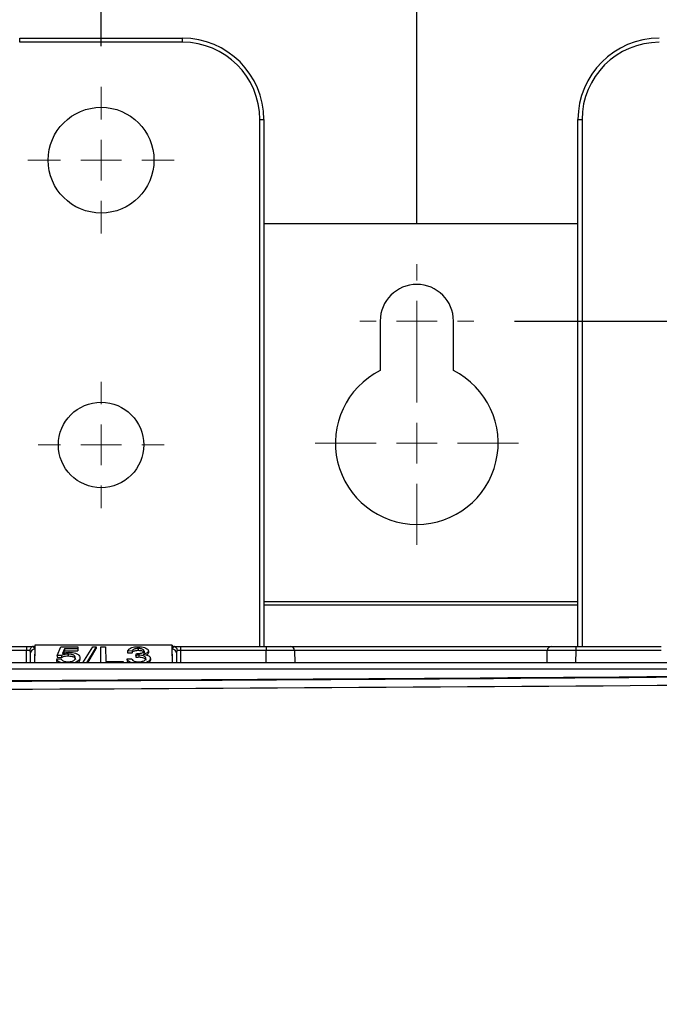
# Paper-space layout 'Sheet1' of a CAD drawing. Header units: millimetres. Extents: x 0 to 420, y 0 to 297.
# Tile 73 of 135: x 108 to 123, y 245 to 269. Entities that reach past the tile are written whole.
import ezdxf

# ---------------------------------------------------------------- set-up
doc = ezdxf.new("R2010")
doc.units = ezdxf.units.MM
doc.layers.add('SLD-0', color=179, linetype='Continuous')
doc.styles.add('SLDTEXTSTYLE1', font='TXT', dxfattribs={"width": 0.75})
doc.styles.add('SLDTEXTSTYLE3', font='TXT', dxfattribs={"width": 0.96})
doc.dimstyles.new('SLDDIMSTYLE0', dxfattribs={"dimtxt": 2.5, "dimasz": 3.302, "dimexe": 0, "dimexo": 0.0625, "dimtad": 1, "dimdec": 1, "dimlfac": 5, "dimrnd": 1e-09, "dimzin": 12, "dimdsep": 46, "dimtxsty": 'SLDTEXTSTYLE1', "dimblk1": 'NONE', "dimblk2": 'NONE', "dimsah": 1, "dimcen": 0.09, "dimadec": 0, "dimazin": 3, "dimtfac": 1, "dimtofl": 0, "dimtmove": 0, "dimatfit": 3, "dimldrblk": 'NONE', "dimfxl": 1, "dimfrac": 2, "dimtolj": 1, "dimtzin": 12, "dimarcsym": 0})
doc.dimstyles.new('SLDDIMSTYLE1', dxfattribs={"dimtxt": 2.5, "dimasz": 3.302, "dimexe": 0, "dimexo": 0.0625, "dimtad": 1, "dimdec": 1, "dimlfac": 5, "dimrnd": 1e-09, "dimzin": 4, "dimdsep": 46, "dimtxsty": 'SLDTEXTSTYLE1', "dimblk1": 'NONE', "dimblk2": 'NONE', "dimsah": 1, "dimcen": 0.09, "dimadec": 0, "dimazin": 1, "dimtfac": 1, "dimtofl": 0, "dimtmove": 0, "dimatfit": 3, "dimldrblk": 'NONE', "dimfxl": 1, "dimfrac": 2, "dimtolj": 1, "dimtzin": 12, "dimarcsym": 0})
doc.dimstyles.new('SLDDIMSTYLE2', dxfattribs={"dimtxt": 2.5, "dimasz": 3.302, "dimexe": 0, "dimexo": 0.0625, "dimtad": 1, "dimdec": 0, "dimlfac": 5, "dimrnd": 1e-09, "dimzin": 12, "dimdsep": 46, "dimtxsty": 'SLDTEXTSTYLE1', "dimblk1": 'NONE', "dimblk2": 'NONE', "dimsah": 1, "dimcen": 0.09, "dimadec": 0, "dimazin": 3, "dimtfac": 1, "dimtofl": 0, "dimtmove": 0, "dimatfit": 3, "dimldrblk": 'NONE', "dimfxl": 1, "dimfrac": 2, "dimtolj": 1, "dimtzin": 12, "dimarcsym": 0})
doc.dimstyles.new('SLDDIMSTYLE3', dxfattribs={"dimtxt": 2.5, "dimasz": 3.302, "dimexe": 0, "dimexo": 0.0625, "dimtad": 1, "dimdec": 1, "dimlfac": 5, "dimrnd": 1e-09, "dimzin": 4, "dimdsep": 46, "dimtxsty": 'SLDTEXTSTYLE1', "dimblk1": 'NONE', "dimblk2": 'NONE', "dimsah": 1, "dimcen": 0, "dimadec": 0, "dimazin": 1, "dimtfac": 1, "dimtmove": 0, "dimatfit": 3, "dimldrblk": 'NONE', "dimfxl": 1, "dimfrac": 2, "dimtolj": 1, "dimtzin": 12, "dimarcsym": 0})

# ---------------------------------------------------------------- blocks, each defined once
blk = doc.blocks.new('SW_CENTERMARKSYMBOL_20')
at = {"layer": 'SLD-0', "color": 179, "linetype": 'Continuous', "lineweight": 18}
for p, q in [((0, 5), (0, 9)), ((0, 0), (0, 2.5)), ((-5, 0), (-9, 0)), ((0, 0), (-2.5, 0)), ((0, 0), (0, -2.5)), ((0, 0), (2.5, 0)), ((5, 0), (9, 0)), ((0, -5), (0, -9))]:
    blk.add_line(p, q, dxfattribs=at)
blk = doc.blocks.new('SW_CENTERMARKSYMBOL_21')
at = {"layer": 'SLD-0', "color": 179, "linetype": 'Continuous', "lineweight": 18}
for p, q in [((0, 5), (0, 7.75)), ((0, 0), (0, 2.5)), ((-5, 0), (-7.75, 0)), ((0, 0), (-2.5, 0)), ((0, 0), (0, -2.5)), ((0, 0), (2.5, 0)), ((5, 0), (7.75, 0)), ((0, -5), (0, -7.75))]:
    blk.add_line(p, q, dxfattribs=at)
blk = doc.blocks.new('SW_CENTERMARKSYMBOL_24')
at = {"layer": 'SLD-0', "color": 179, "linetype": 'Continuous', "lineweight": 18}
for p, q in [((0, 5), (0, 7)), ((0, 0), (0, 2.5)), ((-5, 0), (-7, 0)), ((0, 0), (-2.5, 0)), ((0, 0), (0, -2.5)), ((0, 0), (2.5, 0)), ((5, 0), (7, 0)), ((0, -5), (0, -7))]:
    blk.add_line(p, q, dxfattribs=at)
blk = doc.blocks.new('SW_CENTERMARKSYMBOL_25')
at = {"layer": 'SLD-0', "color": 179, "linetype": 'Continuous', "lineweight": 18}
for p, q in [((0, 5), (0, 12.5)), ((0, 0), (0, 2.5)), ((-5, 0), (-12.5, 0)), ((0, 0), (-2.5, 0)), ((0, 0), (0, -2.5)), ((0, 0), (2.5, 0)), ((5, 0), (12.5, 0)), ((0, -5), (0, -12.5))]:
    blk.add_line(p, q, dxfattribs=at)
blk = doc.blocks.new('_D_3')
at = {"layer": 'SLD-0', "color": 179}
for p, q in [((80.794, 268.22), (80.794, 283.642)), ((109.594, 268.22), (109.594, 283.642)), ((80.794, 282.642), (83.794, 283.142)), ((83.794, 282.142), (83.794, 283.142)), ((106.594, 283.142), (109.594, 282.642)), ((106.594, 283.142), (106.594, 282.142)), ((83.794, 282.142), (80.794, 282.642)), ((80.794, 282.642), (83.794, 282.642)), ((80.794, 282.642), (109.594, 282.642)), ((109.594, 282.642), (106.594, 282.142)), ((109.594, 282.642), (106.594, 282.642))]:
    blk.add_line(p, q, dxfattribs=at)
at = {"layer": 'SLD-0', "color": 179, "insert": (91.037, 285.677), "char_height": 2.5, "attachment_point": 1, "style": 'SLDTEXTSTYLE3'}
blk.add_mtext('144.0', dxfattribs=at)
blk = doc.blocks.new('_None')
blk = doc.blocks.new('_D_4')
at = {"layer": 'SLD-0', "color": 179}
for p, q in [((88.654, 263.866), (88.654, 278.561)), ((117.354, 263.866), (117.354, 278.561)), ((88.654, 277.561), (91.654, 278.061)), ((91.654, 277.061), (91.654, 278.061)), ((114.354, 278.061), (117.354, 277.561)), ((114.354, 278.061), (114.354, 277.061)), ((91.654, 277.061), (88.654, 277.561)), ((88.654, 277.561), (91.654, 277.561)), ((88.654, 277.561), (117.354, 277.561)), ((117.354, 277.561), (114.354, 277.061)), ((117.354, 277.561), (114.354, 277.561))]:
    blk.add_line(p, q, dxfattribs=at)
at = {"layer": 'SLD-0', "color": 179, "insert": (98.847, 280.596), "char_height": 2.5, "attachment_point": 1, "style": 'SLDTEXTSTYLE3'}
blk.add_mtext('143.5', dxfattribs=at)
blk = doc.blocks.new('_D_5')
at = {"layer": 'SLD-0', "color": 179}
for p, q in [((109.594, 268.22), (109.594, 283.642)), ((125.314, 268.218), (125.314, 283.642)), ((109.594, 282.642), (112.594, 283.142)), ((112.594, 282.142), (112.594, 283.142)), ((122.314, 283.142), (125.314, 282.642)), ((122.314, 283.142), (122.314, 282.142)), ((112.594, 282.142), (109.594, 282.642)), ((109.594, 282.642), (112.594, 282.642)), ((109.594, 282.642), (125.314, 282.642)), ((125.314, 282.642), (122.314, 282.142)), ((125.314, 282.642), (122.314, 282.642))]:
    blk.add_line(p, q, dxfattribs=at)
at = {"layer": 'SLD-0', "color": 179, "insert": (114.221, 285.677), "char_height": 2.5, "attachment_point": 1, "style": 'SLDTEXTSTYLE3'}
blk.add_mtext('78.6', dxfattribs=at)
blk = doc.blocks.new('_D_6')
at = {"layer": 'SLD-0', "color": 179}
for p, q in [((125.314, 268.218), (125.314, 283.642)), ((132.094, 262.866), (132.094, 283.642)), ((122.314, 283.142), (125.314, 282.642)), ((122.314, 283.142), (122.314, 282.142)), ((132.094, 282.642), (135.094, 283.142)), ((135.094, 282.142), (135.094, 283.142)), ((125.314, 282.642), (119.314, 282.642)), ((125.314, 282.642), (122.314, 282.142)), ((125.314, 282.642), (122.314, 282.642)), ((132.094, 282.642), (125.314, 282.642)), ((135.094, 282.142), (132.094, 282.642)), ((132.094, 282.642), (135.094, 282.642)), ((132.094, 282.642), (138.094, 282.642))]:
    blk.add_line(p, q, dxfattribs=at)
at = {"layer": 'SLD-0', "color": 179, "insert": (126.856, 285.677), "char_height": 2.5, "attachment_point": 1, "style": 'SLDTEXTSTYLE3'}
blk.add_mtext('34', dxfattribs=at)
blk = doc.blocks.new('_D_7')
at = {"layer": 'SLD-0', "color": 179}
for p, q in [((96.514, 268.218), (96.514, 273.754)), ((109.594, 268.22), (109.594, 273.754)), ((93.514, 273.254), (96.514, 272.754)), ((93.514, 273.254), (93.514, 272.254)), ((109.594, 272.754), (112.594, 273.254)), ((112.594, 272.254), (112.594, 273.254)), ((96.514, 272.754), (90.514, 272.754)), ((96.514, 272.754), (93.514, 272.254)), ((96.514, 272.754), (93.514, 272.754)), ((109.594, 272.754), (96.514, 272.754)), ((112.594, 272.254), (109.594, 272.754)), ((109.594, 272.754), (112.594, 272.754)), ((109.594, 272.754), (115.594, 272.754))]:
    blk.add_line(p, q, dxfattribs=at)
at = {"layer": 'SLD-0', "color": 179, "insert": (101.206, 275.79), "char_height": 2.5, "attachment_point": 1, "style": 'SLDTEXTSTYLE3'}
blk.add_mtext('65', dxfattribs=at)
blk = doc.blocks.new('_D_8')
at = {"layer": 'SLD-0', "color": 179}
for p, q in [((119.754, 261.466), (144.391, 261.466)), ((142.891, 258.466), (143.391, 261.466)), ((143.391, 261.466), (143.891, 258.466)), ((143.391, 261.466), (143.391, 258.466)), ((143.391, 261.466), (143.391, 144.575)), ((142.891, 258.466), (143.891, 258.466)), ((143.391, 144.575), (142.891, 147.575)), ((143.891, 147.575), (142.891, 147.575)), ((143.891, 147.575), (143.391, 144.575)), ((143.391, 144.575), (143.391, 147.575)), ((109.054, 144.575), (144.391, 144.575))]:
    blk.add_line(p, q, dxfattribs=at)
at = {"layer": 'SLD-0', "color": 179, "insert": (140.355, 198.864), "char_height": 2.5, "attachment_point": 1, "rotation": 90, "style": 'SLDTEXTSTYLE3'}
blk.add_mtext('584.5', dxfattribs=at)
blk = doc.blocks.new('_D_23')
at = {"layer": 'SLD-0', "color": 179}
for p, q in [((163.999, 261.493), (154.023, 261.493)), ((172.8, 249.896), (163.999, 261.493)), ((171.384, 252.588), (170.588, 251.984)), ((171.384, 252.588), (172.8, 249.896)), ((172.8, 249.896), (170.986, 252.286)), ((172.8, 249.896), (170.588, 251.984)), ((175.52, 246.312), (172.8, 249.896))]:
    blk.add_line(p, q, dxfattribs=at)
at = {"layer": 'SLD-0', "color": 179, "char_height": 2.5, "attachment_point": 1, "style": 'SLDTEXTSTYLE3'}
for s, insert in [('%%c', (152.773, 264.528)), ('9.0', (157.794, 264.566))]:
    blk.add_mtext(s, dxfattribs=dict(at, insert=insert))
blk = doc.blocks.new('_D_24')
at = {"layer": 'SLD-0', "color": 179}
for p, q in [((241.453, 256.697), (250.709, 264.131)), ((250.709, 264.131), (262.532, 264.131)), ((241.453, 256.697), (243.478, 258.965)), ((244.105, 258.186), (243.478, 258.965)), ((241.453, 256.697), (243.792, 258.576)), ((244.105, 258.186), (241.453, 256.697)), ((236.385, 252.627), (241.453, 256.697))]:
    blk.add_line(p, q, dxfattribs=at)
at = {"layer": 'SLD-0', "color": 179, "char_height": 2.5, "attachment_point": 1, "style": 'SLDTEXTSTYLE3'}
for s, insert in [('%%c', (251.047, 267.167)), ('13.0', (256.067, 267.205))]:
    blk.add_mtext(s, dxfattribs=dict(at, insert=insert))

psp = doc.layouts.new('Sheet1')

# ---------------------------------------------------------------- linework, layer by layer
at = {"layer": 'SLD-0', "color": 179, "linetype": 'Continuous', "lineweight": 25}
for p, q in [((107.594, 268.32), (107.594, 268.42)), ((107.594, 268.42), (111.594, 268.42)), ((111.594, 268.32), (111.594, 268.42)), ((111.594, 268.32), (107.594, 268.32)), ((113.494, 266.42), (113.594, 266.42)), ((113.594, 266.42), (113.594, 253.466)), ((121.314, 253.466), (121.314, 266.418)), ((121.314, 266.418), (121.414, 266.418)), ((113.594, 263.866), (121.314, 263.866)), ((116.454, 261.466), (116.454, 260.252)), ((118.254, 260.252), (118.254, 261.466)), ((105.658, 253.466), (107.763, 253.466)), ((107.763, 253.466), (107.935, 253.466)), ((107.763, 253.466), (107.763, 253.367)), ((107.935, 253.466), (107.963, 253.466)), ((107.962, 253.4), (107.959, 253.066)), ((107.963, 253.502), (107.96, 253.066)), ((107.963, 253.466), (107.962, 253.4)), ((111.344, 253.502), (107.963, 253.502)), ((107.963, 253.502), (107.963, 253.466)), ((108.515, 253.246), (108.608, 253.455)), ((108.608, 253.455), (109.025, 253.455)), ((108.694, 253.406), (108.647, 253.293)), ((109.026, 253.406), (108.694, 253.406)), ((108.694, 253.406), (108.694, 253.362)), ((109.025, 253.455), (109.026, 253.406)), ((109.026, 253.406), (109.026, 253.362)), ((109.147, 253.066), (109.392, 253.46)), ((109.477, 253.46), (109.239, 253.066)), ((109.266, 253.066), (109.477, 253.416)), ((109.392, 253.46), (109.477, 253.46)), ((109.477, 253.46), (109.477, 253.416)), ((109.586, 253.066), (109.589, 253.46)), ((109.589, 253.46), (109.706, 253.46)), ((109.706, 253.46), (109.709, 253.095)), ((110.509, 253.417), (110.509, 253.373)), ((111.344, 253.502), (111.344, 253.466)), ((111.347, 253.066), (111.344, 253.502)), ((111.345, 253.4), (111.344, 253.466)), ((111.344, 253.466), (111.372, 253.466)), ((111.348, 253.066), (111.345, 253.4)), ((111.372, 253.466), (111.544, 253.466)), ((111.544, 253.466), (111.544, 253.367)), ((111.544, 253.466), (113.649, 253.466)), ((113.649, 253.466), (113.649, 253.367)), ((113.649, 253.466), (114.249, 253.466)), ((114.249, 253.466), (120.666, 253.466)), ((120.658, 253.466), (121.258, 253.466)), ((121.258, 253.466), (123.363, 253.466)), ((121.258, 253.466), (121.258, 253.367)), ((107.763, 253.367), (105.658, 253.367)), ((107.86, 253.066), (107.862, 253.31)), ((108.503, 253.159), (108.502, 253.115)), ((108.503, 253.159), (108.613, 253.164)), ((108.625, 253.241), (108.515, 253.246)), ((108.515, 253.246), (108.515, 253.202)), ((108.515, 253.202), (108.625, 253.197)), ((108.625, 253.241), (108.625, 253.197)), ((108.668, 253.299), (108.694, 253.362)), ((108.694, 253.362), (109.026, 253.362)), ((108.781, 253.278), (108.781, 253.234)), ((109.074, 253.19), (109.074, 253.146)), ((110.233, 253.159), (110.344, 253.164)), ((110.233, 253.159), (110.233, 253.115)), ((110.354, 253.353), (110.247, 253.358)), ((110.247, 253.358), (110.247, 253.314)), ((110.247, 253.314), (110.354, 253.309)), ((110.354, 253.353), (110.354, 253.309)), ((110.452, 253.247), (110.464, 253.291)), ((110.452, 253.247), (110.452, 253.203)), ((110.523, 253.252), (110.523, 253.208)), ((110.65, 253.355), (110.65, 253.311)), ((110.757, 253.357), (110.757, 253.313)), ((110.805, 253.173), (110.805, 253.129)), ((111.445, 253.31), (111.447, 253.066)), ((113.649, 253.367), (111.544, 253.367)), ((114.349, 253.367), (114.352, 253.066)), ((120.555, 253.066), (120.558, 253.367)), ((123.363, 253.367), (121.258, 253.367)), ((133.154, 253.066), (100.656, 253.066)), ((109.006, 253.094), (108.938, 253.066)), ((109.006, 253.094), (109.006, 253.066)), ((109.709, 253.095), (110.136, 253.095)), ((110.136, 253.095), (110.136, 253.066)), ((89.868, 252.914), (132.442, 252.914))]:
    psp.add_line(p, q, dxfattribs=at)
at = {"layer": 'SLD-0', "color": 8, "linetype": 'Continuous', "lineweight": 25}
for p, q in [((113.494, 253.466), (113.494, 266.42)), ((121.414, 266.418), (121.414, 253.466)), ((113.594, 254.569), (121.314, 254.569)), ((113.594, 254.489), (121.314, 254.489)), ((107.76, 253.066), (107.763, 253.367)), ((111.544, 253.367), (111.547, 253.066)), ((113.652, 253.066), (113.649, 253.367)), ((120.558, 253.367), (114.349, 253.367)), ((121.258, 253.367), (121.255, 253.066))]:
    psp.add_line(p, q, dxfattribs=at)
at = {"layer": 'SLD-0', "color": 179, "linetype": 'Continuous', "lineweight": 25}
for centre, radius in [((109.594, 265.42), 1.3), ((109.594, 258.42), 1.05)]:
    psp.add_circle(centre, radius, dxfattribs=at)
for centre, radius, start, end in [((111.594, 266.42), 2, 360, 90), ((123.314, 266.418), 2, 90, 180), ((111.594, 266.42), 1.9, 0, 90), ((123.314, 266.418), 1.9, 90, 180), ((117.354, 261.466), 0.9, 0, 180), ((117.354, 258.466), 2, 116.7437, 63.2563), ((107.958, 253.305), 0.0957, 87.3132, 176.6572), ((111.349, 253.305), 0.0957, 3.3419, 92.6869), ((114.249, 253.366), 0.1, 0.5, 90.0003), ((120.658, 253.366), 0.1, 89.9994, 179.5)]:
    psp.add_arc(centre, radius, start, end, dxfattribs=at)
for centre, major_axis, ratio, start_param, end_param in [((107.762, 253.4), (0.2, 0), 0.461511, 6.278066, 7.021705), ((111.545, 253.4), (0.2, 0), 0.461511, 2.403073, 3.146712), ((107.763, 253.366), (0.1, 0.001), 0.008724, 0.660603, 1.570568), ((107.762, 253.309), (0.0994, 0.0121), 0.929702, 6.161882, 6.822654), ((111.545, 253.309), (0.0994, -0.0121), 0.929702, 2.602124, 3.262896), ((111.544, 253.366), (0.1, -0.001), 0.008724, 1.571025, 2.48099), ((113.649, 253.366), (0.7, 0.001), 0.001247, 0.000009, 1.570729), ((121.258, 253.366), (0.7, -0.001), 0.001247, 1.570863, 3.141583), ((81.554, 267.959), (293.62, 0), 0.052408, 4.727257, 4.877542), ((81.554, 267.951), (293.757, 0), 0.052408, 4.731304, 4.877617), ((81.554, 267.752), (293.957, 0), 0.052372, 4.731304, 4.877617)]:
    psp.add_ellipse(centre, major_axis=major_axis, ratio=ratio, start_param=start_param, end_param=end_param, dxfattribs=at)
for points, knots in [([(107.91, 253.463), (107.901, 253.459), (107.884, 253.451), (107.862, 253.428), (107.848, 253.399), (107.843, 253.378), (107.842, 253.368), (107.842, 253.367)], [0, 0, 0, 0, 0.253874, 0.507698, 0.762694, 0.990711, 1, 1, 1, 1]), ([(107.935, 253.466), (107.931, 253.466), (107.922, 253.466), (107.914, 253.464), (107.91, 253.463)], [0, 0, 0, 0, 0.516696, 1, 1, 1, 1]), ([(110.247, 253.358), (110.259, 253.377), (110.277, 253.407), (110.344, 253.439), (110.415, 253.456), (110.472, 253.46), (110.501, 253.46), (110.505, 253.46)], [0, 0, 0, 0, 0.352788, 0.562361, 0.772751, 0.968723, 1, 1, 1, 1]), ([(110.509, 253.417), (110.487, 253.416), (110.449, 253.414), (110.405, 253.401), (110.371, 253.383), (110.359, 253.365), (110.354, 253.354), (110.354, 253.353)], [0, 0, 0, 0, 0.270185, 0.466359, 0.662436, 0.963259, 1, 1, 1, 1]), ([(110.505, 253.46), (110.534, 253.459), (110.591, 253.457), (110.668, 253.439), (110.722, 253.414), (110.752, 253.385), (110.755, 253.366), (110.757, 253.357)], [0, 0, 0, 0, 0.222995, 0.435552, 0.648821, 0.842398, 1, 1, 1, 1]), ([(110.65, 253.355), (110.649, 253.363), (110.646, 253.377), (110.622, 253.396), (110.587, 253.409), (110.547, 253.416), (110.52, 253.416), (110.509, 253.417)], [0, 0, 0, 0, 0.237684, 0.441885, 0.646212, 0.851015, 1, 1, 1, 1]), ([(111.397, 253.463), (111.393, 253.464), (111.385, 253.466), (111.376, 253.466), (111.372, 253.466)], [0, 0, 0, 0, 0.51196, 1, 1, 1, 1]), ([(111.397, 253.463), (111.406, 253.459), (111.423, 253.451), (111.445, 253.428), (111.459, 253.399), (111.464, 253.378), (111.465, 253.368), (111.465, 253.367)], [0, 0, 0, 0, 0.253866, 0.507698, 0.762695, 0.990709, 1, 1, 1, 1]), ([(108.618, 253.066), (108.61, 253.068), (108.579, 253.076), (108.539, 253.101), (108.51, 253.131), (108.505, 253.151), (108.503, 253.159)], [0, 0, 0, 0, 0.103342, 0.429351, 0.789869, 1, 1, 1, 1]), ([(108.613, 253.164), (108.619, 253.152), (108.628, 253.133), (108.662, 253.11), (108.7, 253.097), (108.741, 253.091), (108.768, 253.09), (108.78, 253.09)], [0, 0, 0, 0, 0.322787, 0.525437, 0.698317, 0.871192, 1, 1, 1, 1]), ([(108.781, 253.278), (108.755, 253.277), (108.711, 253.276), (108.657, 253.26), (108.636, 253.247), (108.625, 253.241)], [0, 0, 0, 0, 0.3981721, 0.7054439, 1, 1, 1, 1]), ([(108.625, 253.197), (108.64, 253.205), (108.665, 253.22), (108.722, 253.232), (108.76, 253.233), (108.781, 253.234)], [0, 0, 0, 0, 0.396968, 0.671819, 1, 1, 1, 1]), ([(108.647, 253.293), (108.663, 253.298), (108.702, 253.312), (108.761, 253.322), (108.802, 253.322), (108.812, 253.323)], [0, 0, 0, 0, 0.3363809, 0.8313568, 1, 1, 1, 1]), ([(108.78, 253.09), (108.803, 253.091), (108.842, 253.092), (108.892, 253.105), (108.931, 253.124), (108.959, 253.152), (108.962, 253.175), (108.964, 253.187)], [0, 0, 0, 0, 0.200901, 0.355895, 0.510281, 0.7412, 1, 1, 1, 1]), ([(108.964, 253.187), (108.962, 253.201), (108.959, 253.223), (108.93, 253.249), (108.892, 253.266), (108.841, 253.277), (108.802, 253.278), (108.781, 253.278)], [0, 0, 0, 0, 0.295694, 0.482105, 0.640257, 0.798577, 1, 1, 1, 1]), ([(108.781, 253.234), (108.808, 253.233), (108.853, 253.232), (108.905, 253.217), (108.939, 253.199), (108.961, 253.173), (108.963, 253.153), (108.964, 253.143)], [0, 0, 0, 0, 0.254775, 0.408012, 0.561254, 0.774351, 1, 1, 1, 1]), ([(108.812, 253.323), (108.84, 253.321), (108.896, 253.319), (108.973, 253.299), (109.033, 253.269), (109.068, 253.23), (109.072, 253.204), (109.074, 253.19)], [0, 0, 0, 0, 0.181482, 0.364576, 0.579072, 0.794309, 1, 1, 1, 1]), ([(109.074, 253.19), (109.073, 253.179), (109.071, 253.159), (109.051, 253.126), (109.023, 253.106), (109.006, 253.094)], [0, 0, 0, 0, 0.324249, 0.591304, 1, 1, 1, 1]), ([(110.355, 253.066), (110.342, 253.069), (110.305, 253.079), (110.263, 253.107), (110.24, 253.136), (110.235, 253.154), (110.233, 253.159)], [0, 0, 0, 0, 0.170438, 0.496645, 0.868674, 1, 1, 1, 1]), ([(110.344, 253.164), (110.352, 253.15), (110.364, 253.13), (110.402, 253.107), (110.443, 253.095), (110.483, 253.09), (110.506, 253.09), (110.515, 253.09)], [0, 0, 0, 0, 0.3698982, 0.552472, 0.736472, 0.9093283, 1, 1, 1, 1]), ([(110.354, 253.309), (110.36, 253.319), (110.369, 253.336), (110.403, 253.357), (110.444, 253.368), (110.482, 253.372), (110.503, 253.372), (110.509, 253.373)], [0, 0, 0, 0, 0.317907, 0.523906, 0.730654, 0.927528, 1, 1, 1, 1]), ([(110.523, 253.252), (110.516, 253.252), (110.502, 253.252), (110.479, 253.25), (110.462, 253.248), (110.452, 253.247)], [0, 0, 0, 0, 0.285807, 0.581683, 1, 1, 1, 1]), ([(110.452, 253.203), (110.457, 253.203), (110.47, 253.205), (110.493, 253.207), (110.512, 253.207), (110.523, 253.208)], [0, 0, 0, 0, 0.234053, 0.527986, 1, 1, 1, 1]), ([(110.464, 253.291), (110.464, 253.291), (110.467, 253.291), (110.471, 253.29), (110.475, 253.29), (110.477, 253.29)], [0, 0, 0, 0, 0.123607, 0.523332, 1, 1, 1, 1]), ([(110.477, 253.29), (110.506, 253.292), (110.553, 253.294), (110.605, 253.308), (110.633, 253.322), (110.648, 253.338), (110.649, 253.35), (110.65, 253.355)], [0, 0, 0, 0, 0.336208, 0.530575, 0.685859, 0.840777, 1, 1, 1, 1]), ([(110.509, 253.373), (110.527, 253.372), (110.564, 253.371), (110.606, 253.358), (110.63, 253.347), (110.635, 253.34), (110.636, 253.339)], [0, 0, 0, 0, 0.344005, 0.67457, 0.960688, 1, 1, 1, 1]), ([(110.515, 253.09), (110.539, 253.091), (110.583, 253.093), (110.634, 253.108), (110.67, 253.127), (110.691, 253.149), (110.694, 253.166), (110.695, 253.173)], [0, 0, 0, 0, 0.245143, 0.426115, 0.606359, 0.818902, 1, 1, 1, 1]), ([(110.695, 253.173), (110.693, 253.184), (110.69, 253.202), (110.657, 253.227), (110.612, 253.244), (110.564, 253.251), (110.534, 253.252), (110.523, 253.252)], [0, 0, 0, 0, 0.253907, 0.469429, 0.685337, 0.883696, 1, 1, 1, 1]), ([(110.523, 253.208), (110.543, 253.207), (110.585, 253.206), (110.636, 253.192), (110.672, 253.173), (110.692, 253.151), (110.694, 253.136), (110.694, 253.129)], [0, 0, 0, 0, 0.212279, 0.432571, 0.618603, 0.831129, 1, 1, 1, 1]), ([(110.757, 253.357), (110.755, 253.346), (110.75, 253.326), (110.714, 253.3), (110.67, 253.284), (110.639, 253.277), (110.628, 253.275)], [0, 0, 0, 0, 0.308524, 0.581484, 0.854552, 1, 1, 1, 1]), ([(110.628, 253.275), (110.651, 253.272), (110.695, 253.266), (110.75, 253.247), (110.79, 253.219), (110.803, 253.193), (110.804, 253.177), (110.805, 253.173)], [0, 0, 0, 0, 0.213837, 0.426427, 0.638699, 0.917023, 1, 1, 1, 1]), ([(110.805, 253.173), (110.801, 253.157), (110.795, 253.126), (110.744, 253.088), (110.696, 253.073), (110.675, 253.066)], [0, 0, 0, 0, 0.393324, 0.735179, 1, 1, 1, 1]), ([(110.713, 253.258), (110.725, 253.265), (110.75, 253.281), (110.756, 253.301), (110.757, 253.312), (110.757, 253.313)], [0, 0, 0, 0, 0.460123, 0.943795, 1, 1, 1, 1]), ([(108.502, 253.115), (108.505, 253.099), (108.509, 253.082), (108.53, 253.067), (108.532, 253.066)], [0, 0, 0, 0, 0.922699, 1, 1, 1, 1]), ([(109.025, 253.066), (109.037, 253.075), (109.059, 253.091), (109.072, 253.119), (109.073, 253.137), (109.074, 253.146)], [0, 0, 0, 0, 0.354807, 0.673759, 1, 1, 1, 1]), ([(110.233, 253.115), (110.236, 253.099), (110.24, 253.082), (110.262, 253.068), (110.265, 253.066)], [0, 0, 0, 0, 0.88958, 1, 1, 1, 1]), ([(110.77, 253.066), (110.783, 253.079), (110.803, 253.1), (110.805, 253.122), (110.805, 253.129)], [0, 0, 0, 0, 0.658395, 1, 1, 1, 1])]:
    psp.add_open_spline(points, degree=3, knots=knots, dxfattribs=at)

# ---------------------------------------------------------------- block references
at = {"color": 7, "linetype": 'Continuous', "xscale": 0.2, "yscale": 0.2, "zscale": 0.2}
for name, p in [('SW_CENTERMARKSYMBOL_20', (109.594, 265.42)), ('SW_CENTERMARKSYMBOL_24', (117.354, 261.466)), ('SW_CENTERMARKSYMBOL_25', (117.354, 258.466)), ('SW_CENTERMARKSYMBOL_21', (109.594, 258.42))]:
    psp.add_blockref(name, p, dxfattribs=at)

# ---------------------------------------------------------------- dimensions: what is measured, and where the dimension line sits
at = {"layer": 'SLD-0', "color": 179}
for base, p1, p2, dimstyle, picture, middle in [((80.794, 282.642), (109.594, 267.22), (80.794, 267.22), 'SLDDIMSTYLE1', '_D_3', (95.194, 282.642)), ((109.594, 282.642), (125.314, 267.218), (109.594, 267.22), 'SLDDIMSTYLE0', '_D_5', (117.454, 282.642)), ((132.094, 282.642), (125.314, 267.218), (132.094, 261.866), 'SLDDIMSTYLE2', '_D_6', (128.704, 282.642)), ((88.654, 277.561), (117.354, 262.866), (88.654, 262.866), 'SLDDIMSTYLE0', '_D_4', (103.004, 277.561)), ((109.594, 272.754), (96.514, 267.218), (109.594, 267.22), 'SLDDIMSTYLE2', '_D_7', (103.054, 272.754))]:
    dim = psp.add_linear_dim(base=base, p1=p1, p2=p2, dimstyle=dimstyle, dxfattribs=at)
    dim.commit()
    dim.dimension.update_dxf_attribs({"geometry": picture, "text_midpoint": middle, "dimtype": 160})
for p1, picture, middle in [((0.889, 0.948), '_D_24', (257.414, 266.248)), ((0.517, 0.737), '_D_23', (158.218, 263.609))]:
    dim = psp.add_diameter_dim_2p(p1=p1, p2=(0, 0), dimstyle='SLDDIMSTYLE3', dxfattribs=at)
    dim.commit()
    dim.dimension.update_dxf_attribs({"geometry": picture, "text_midpoint": middle, "dimtype": 163})
dim = psp.add_linear_dim(base=(143.391, 261.466), p1=(108.054, 144.575), p2=(118.754, 261.466), angle=90, dimstyle='SLDDIMSTYLE0', dxfattribs=at)
dim.commit()
dim.dimension.update_dxf_attribs({"geometry": '_D_8', "text_midpoint": (143.391, 203.02), "dimtype": 160})

doc.saveas('drawing.dxf')
